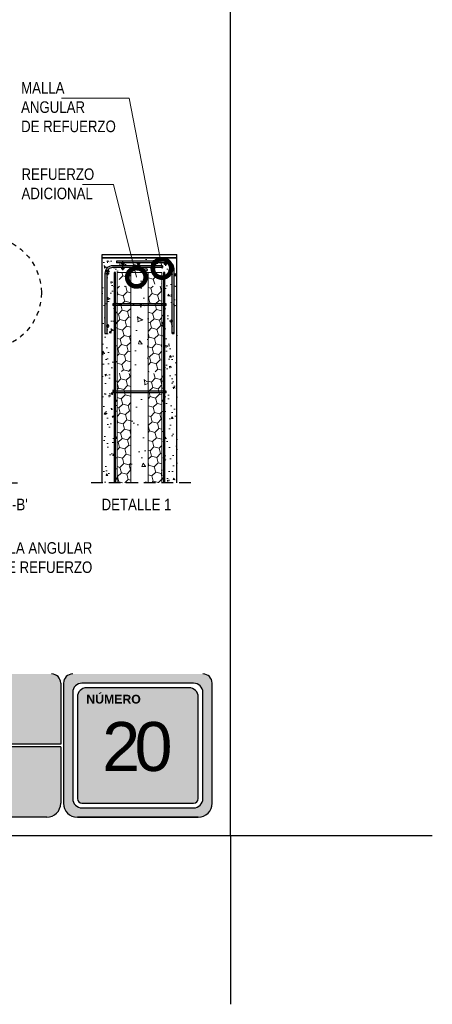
# Model space of a CAD drawing. Header units: millimetres. Extents: x 0 to 30, y 0 to 35.5.
# Tile 3 of 4: x 21 to 30, y 0 to 21.3. Entities that reach past the tile are written whole.
import ezdxf

# ---------------------------------------------------------------- set-up
doc = ezdxf.new("R2010")
doc.units = ezdxf.units.MM
doc.linetypes.add('CONTINUA', pattern=[0])
doc.linetypes.add('DASHED2', pattern=[9.525, 6.35, -3.175])
for name, color, linetype, lineweight in [('CONSTRUPANEL', 170, 'Continuous', 20), ('hatch', 252, 'Continuous', 0), ('LAMINA ACCESORIOS', 1, 'Continuous', 30), ('TEXTO', 7, 'DASHED2', 0), ('TEXTO CUADRO DATOS', 251, 'Continuous', 0)]:
    doc.layers.add(name, color=color, linetype=linetype, lineweight=lineweight)
doc.styles.add('Erika', font='techl___.ttf', dxfattribs={"height": 0.25})
doc.styles.get("Standard").update_dxf_attribs({"font": 'arial.ttf'})
doc.dimstyles.new('Erika', dxfattribs={"dimtxt": 0.25, "dimasz": 0.8, "dimexe": 0.5, "dimexo": 0.5, "dimgap": 0, "dimtad": 0, "dimlfac": 0.1, "dimzin": 1, "dimdsep": 46, "dimtxsty": 'Erika', "dimblk": 'DOTSMALL', "dimcen": 2.5, "dimse1": 1, "dimse2": 1, "dimclrd": 252, "dimclre": 252, "dimclrt": 256, "dimadec": 0, "dimazin": 0, "dimtfac": 1, "dimtmove": 0, "dimatfit": 3, "dimldrblk": 'DOTSMALL', "dimfxl": 1, "dimlwd": 0, "dimlwe": 0, "dimarcsym": 0})

# ---------------------------------------------------------------- blocks, each defined once
blk = doc.blocks.new('_DotSmall')
at = {"color": 0, "linetype": 'ByBlock', "const_width": 0.5}
blk.add_lwpolyline([(-0.0625, 0, 1), (0.0625, 0, 1)], format="xyb", close=True, dxfattribs=at)

msp = doc.modelspace()

# ---------------------------------------------------------------- hatches: boundary and pattern name
at = {"true_color": 0xb3b3b3}
h = msp.add_hatch(color=253, dxfattribs=at)
h.paths.add_polyline_path([(22.169, 7.153, 0.414214), (21.969, 6.953), (21.969, 4.353, 0.414214), (22.269, 4.053), (24.888, 4.053, 0.414214), (25.188, 4.353), (25.188, 6.953, 0.414214), (24.988, 7.153)])
h.paths.add_polyline_path([(24.988, 6.753), (24.988, 4.453, -0.414214), (24.788, 4.253), (22.369, 4.253, -0.414214), (22.169, 4.453), (22.169, 6.753, -0.414214), (22.369, 6.953), (24.788, 6.953, -0.414214)], flags=16)
h.paths.add_polyline_path([(24.888, 6.653), (24.888, 4.453, -0.414214), (24.788, 4.353), (22.369, 4.353, -0.414214), (22.269, 4.453), (22.269, 6.653, -0.414214), (22.469, 6.853), (24.688, 6.853, -0.414214)], flags=0)
h.paths.add_polyline_path([(22.873, 6.559), (24.176, 6.559), (24.176, 4.303), (22.873, 4.303)], flags=8)
h.paths.add_polyline_path([(22.417, 8.338), (23.661, 8.338), (23.661, 8.047), (22.417, 8.047)], flags=9)
h = msp.add_hatch(color=253, dxfattribs=at)
h.paths.add_polyline_path([(18.558, 5.633), (18.558, 7.153), (15.267, 7.153), (15.267, 5.633)])
h.paths.add_polyline_path([(18.558, 5.573), (15.267, 5.573), (15.267, 4.053), (18.558, 4.053)])
h.paths.add_polyline_path([(18.618, 5.573), (18.618, 4.053), (21.609, 4.053, 0.414214), (21.909, 4.353), (21.909, 5.573)])
h.paths.add_polyline_path([(18.618, 7.153), (18.618, 5.633), (21.909, 5.633), (21.909, 6.953, 0.414214), (21.709, 7.153)])
at = {"layer": 'hatch'}
h = msp.add_hatch(dxfattribs=at)
h.set_pattern_fill('AR-CONC', color=256, scale=0.0025, angle=285)
h.set_pattern_definition([(335, (4628.0885, 5953.59666), (0.07939222, -0.45025554), [0.047625, -0.523875]), (280, (4628.0885, 5953.59666), (0.43856268, 0.208729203), [0.0381, -0.41910146]), (25.451445, (4628.0951, 5953.55913), (0.51795488, -0.24152634), [0.040475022, -0.445225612]), (331.1842, (4628.2112, 5953.6295), (0.07387662, -0.681809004), [0.0714375, -0.7858125]), (21.635558, (4628.2173, 5953.5727), (0.75109999, -0.41319048), [0.06071256, -0.66783902]), (276.184151, (4628.2112, 5953.6295), (0.75109999, -0.41319048), [0.05714992, -0.62864933]), (306, (4628.19694, 5953.55997), (-0.14884976, -0.432291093), [0.047625, -0.523875]), (251, (4628.19694, 5953.55997), (0.484768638, -0.030062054), [0.0381, -0.4191]), (356.451445, (4628.18454, 5953.52395), (0.33591888, -0.462353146), [0.040475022, -0.445224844]), (322.5, (4628.0885, 5953.59666), (0.206183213, 0.047252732), [0, -0.41402, 0, -0.42545, 0, -0.4206875]), (292.5, (4628.0885, 5953.59666), (0.2851530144, -0.0965354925), [0, -0.24257, 0, -0.404495, 0, -0.1603375]), (252.5, (4628.05185, 5953.73344), (0.0738997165, -0.3311329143), [0, -0.15875, 0, -0.4953, 0, -0.657225]), (242.5, (4628.03542, 5953.79477), (0.157246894, -0.341252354), [0, -0.206375, 0, -0.32893, 0, -0.466725])])
h.paths.add_polyline_path([(22.805, 11.292), (23.129, 11.292), (23.129, 15.846), (24.101, 15.846), (24.101, 11.292), (24.425, 11.292), (24.425, 16.166), (22.805, 16.166)])
h = msp.add_hatch(dxfattribs=at)
h.set_pattern_fill('HONEY', color=256, scale=0.0375, angle=285, style=0)
h.set_pattern_definition([(285, (126.14427, 73.60196), (0.14582116, -0.14582119), [0.1190625, -0.238125]), (45, (126.14427, 73.60196), (0.05337428, 0.19919543), [0.1190625, -0.238125]), (345, (126.14427, 73.60196), (0.19919544, 0.053374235), [-0.238125, 0.1190625])])
h.paths.add_polyline_path([(23.804, 15.846), (23.804, 15.59), (24.101, 15.59), (24.101, 15.846)])
h.paths.add_polyline_path([(23.426, 15.59), (23.426, 15.846), (23.129, 15.846), (23.129, 15.811), (23.221, 15.59)])
h.paths.add_polyline_path([(23.427, 15.199), (23.426, 15.551), (23.238, 15.551)])
h.paths.add_polyline_path([(23.804, 15.551), (23.804, 14.497), (24.101, 13.944), (24.101, 15.551)])
h.paths.add_polyline_path([(23.427, 13.698), (23.427, 15.199), (23.238, 15.551), (23.129, 15.551), (23.129, 13.698)])
h.paths.add_polyline_path([(23.804, 14.497), (23.804, 13.698), (24.101, 13.698), (24.101, 13.944)])
h.paths.add_polyline_path([(23.427, 11.292), (23.427, 13.659), (23.129, 13.659), (23.129, 11.292)])
h.paths.add_polyline_path([(23.804, 13.659), (23.804, 11.292), (24.101, 11.292), (24.101, 13.659)])
h = msp.add_hatch(dxfattribs=at)
h.set_pattern_fill('AR-CONC', color=256, scale=0.005, angle=285)
h.set_pattern_definition([(335, (4604.3421, 5962.0034), (0.15878444, -0.90051108), [0.09525, -1.04775]), (280, (4604.3421, 5962.0034), (0.87712536, 0.41745841), [0.0762, -0.83820292]), (25.451445, (4604.3554, 5961.9284), (1.03590976, -0.48305268), [0.08095004, -0.89045122]), (331.1842, (4604.5875, 5962.0692), (0.14775324, -1.36361801), [0.142875, -1.571625]), (21.635558, (4604.5998, 5961.9555), (1.50219998, -0.82638096), [0.12142512, -1.33567804]), (276.184151, (4604.5875, 5962.0692), (1.50219998, -0.82638096), [0.11429984, -1.25729866]), (306, (4604.559, 5961.93005), (-0.29769952, -0.864582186), [0.09525, -1.04775]), (251, (4604.559, 5961.93005), (0.96953728, -0.06012411), [0.0762, -0.8382]), (356.451445, (4604.5342, 5961.858), (0.67183776, -0.92470629), [0.08095004, -0.89044969]), (322.5, (4604.34213, 5962.00342), (0.412366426, 0.094505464), [0, -0.82804, 0, -0.8509, 0, -0.841375]), (292.5, (4604.34213, 5962.0034), (0.57030603, -0.193070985), [0, -0.48514, 0, -0.80899, 0, -0.320675]), (252.5, (4604.26883, 5962.27698), (0.147799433, -0.662265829), [0, -0.3175, 0, -0.9906, 0, -1.31445]), (242.5, (4604.23596, 5962.39965), (0.31449379, -0.68250471), [0, -0.41275, 0, -0.65786, 0, -0.93345])])
h.paths.add_polyline_path([(23.427, 12.632, 0.030823), (23.804, 12.625), (23.804, 15.846), (23.426, 15.846)])
h.paths.add_polyline_path([(23.804, 12.625, -0.030823), (23.427, 12.632), (23.427, 11.292), (23.804, 11.292)])

# ---------------------------------------------------------------- linework, layer by layer
at = {"linetype": 'CONTINUA'}
for p, q in [((22.805, 11.292), (22.805, 16.236)), ((22.805, 16.236), (24.425, 16.236)), ((24.425, 11.292), (24.425, 16.236)), ((24.425, 16.166), (22.805, 16.166)), ((22.805, 16.166), (24.425, 16.166)), ((22.805, 11.292), (22.805, 15.847))]:
    msp.add_line(p, q, dxfattribs=at)
at = {"linetype": 'DASHED2', "ltscale": 0.04}
for p, q in [((19.576, 11.292), (21.074, 11.292)), ((24.727, 11.292), (22.472, 11.292))]:
    msp.add_line(p, q, dxfattribs=at)
at = {"color": 253, "true_color": 0xb3b3b3}
for p, q in [((21.909, 6.953), (21.909, 5.633)), ((21.969, 6.953), (21.969, 4.353)), ((24.788, 6.953), (22.369, 6.953)), ((24.688, 6.853), (22.469, 6.853)), ((25.188, 4.353), (25.188, 6.953)), ((22.169, 6.753), (22.169, 4.453)), ((22.269, 6.653), (22.269, 4.453)), ((24.888, 4.453), (24.888, 6.653)), ((24.988, 4.453), (24.988, 6.753)), ((21.909, 5.633), (18.618, 5.633)), ((21.909, 5.573), (18.618, 5.573)), ((21.909, 5.573), (21.909, 4.353)), ((22.369, 4.353), (24.788, 4.353)), ((21.609, 4.053), (18.618, 4.053)), ((24.888, 4.053), (22.269, 4.053)), ((22.269, 4.053), (24.888, 4.053)), ((22.369, 4.253), (24.788, 4.253))]:
    msp.add_line(p, q, dxfattribs=at)
at = {"color": 254, "true_color": 0xe3e3e3}
for q in [(25.588, 0), (29.958, 3.653), (25.588, 0)]:
    msp.add_line((25.588, 3.653), q, dxfattribs=at)
msp.add_lwpolyline([(3.998, 3.653), (25.588, 3.653), (25.588, 31.593), (3.998, 31.593)], close=True, dxfattribs=at)
at = {"color": 253, "true_color": 0xb3b3b3}
for centre, radius, start, end in [((21.709, 6.953), 0.2, 0, 90), ((22.169, 6.953), 0.2, 90, 180), ((24.988, 6.953), 0.2, 0, 90), ((22.369, 6.753), 0.2, 90, 180), ((22.469, 6.653), 0.2, 90, 180), ((24.688, 6.653), 0.2, 0, 90), ((24.788, 6.753), 0.2, 0, 90), ((21.609, 4.353), 0.3, 270, 0), ((22.269, 4.353), 0.3, 180, 270), ((22.269, 4.353), 0.3, 180, 270), ((22.369, 4.453), 0.2, 180, 270), ((22.369, 4.453), 0.1, 180, 270), ((24.788, 4.453), 0.2, 270, 0), ((24.788, 4.453), 0.1, 270, 360), ((24.888, 4.353), 0.3, 270, 0), ((24.888, 4.353), 0.3, 270, 0)]:
    msp.add_arc(centre, radius, start, end, dxfattribs=at)
at = {"layer": 'CONSTRUPANEL', "linetype": 'CONTINUA'}
for p, q in [((23.426, 15.846), (23.129, 15.846)), ((23.129, 11.292), (23.129, 15.846)), ((23.427, 11.292), (23.426, 15.846)), ((24.101, 15.846), (23.804, 15.846)), ((23.804, 11.292), (23.804, 15.846)), ((24.101, 11.292), (24.101, 15.846))]:
    msp.add_line(p, q, dxfattribs=at)
at = {"layer": 'CONSTRUPANEL'}
msp.add_line((23.804, 15.846), (23.426, 15.846), dxfattribs=at)
at = {"layer": 'LAMINA ACCESORIOS'}
for p, q in [((23.114, 16.091), (23.114, 16.051)), ((23.29, 16.03), (23.217, 16.03)), ((23.253, 15.994), (23.253, 16.075)), ((23.632, 16.03), (23.559, 16.03)), ((23.596, 16.067), (23.596, 15.986)), ((23.957, 16.03), (23.884, 16.03)), ((23.921, 16.067), (23.921, 15.986)), ((24.116, 15.991), (24.116, 15.951)), ((24.218, 16.03), (24.145, 16.03)), ((24.181, 16.067), (24.181, 15.986)), ((22.89, 15.825), (22.962, 15.825)), ((22.926, 15.789), (22.926, 15.87)), ((23.29, 15.931), (23.217, 15.931)), ((23.253, 15.894), (23.253, 15.975)), ((23.632, 15.931), (23.559, 15.931)), ((23.596, 15.967), (23.596, 15.886)), ((23.957, 15.931), (23.884, 15.931)), ((23.921, 15.967), (23.921, 15.886)), ((24.341, 15.925), (24.268, 15.925)), ((24.305, 15.961), (24.305, 15.88)), ((22.926, 14.726), (22.926, 14.645)), ((24.341, 14.789), (24.268, 14.789)), ((24.305, 14.826), (24.305, 14.745)), ((22.865, 14.525), (22.906, 14.525)), ((22.89, 14.69), (22.962, 14.69)), ((24.325, 14.525), (24.365, 14.525))]:
    msp.add_line(p, q, dxfattribs=at)
at = {"layer": 'LAMINA ACCESORIOS', "linetype": 'CONTINUA'}
for p, q in [((23.097, 15.846), (23.065, 15.846)), ((23.097, 15.846), (23.065, 15.846)), ((24.166, 15.846), (24.134, 15.846)), ((23.064, 15.17), (23.039, 15.17)), ((23.039, 15.17), (23.039, 15.131)), ((24.134, 15.17), (23.097, 15.17)), ((24.192, 15.17), (24.166, 15.17)), ((24.192, 15.131), (24.192, 15.17)), ((23.064, 15.131), (23.039, 15.131)), ((24.134, 15.131), (23.097, 15.131)), ((24.192, 15.131), (24.166, 15.131)), ((23.064, 13.278), (23.039, 13.278)), ((23.039, 13.278), (23.039, 13.239)), ((23.064, 13.239), (23.039, 13.239)), ((24.134, 13.278), (23.097, 13.278)), ((24.134, 13.239), (23.097, 13.239)), ((24.192, 13.278), (24.166, 13.278)), ((24.192, 13.239), (24.166, 13.239)), ((24.192, 13.239), (24.192, 13.278))]:
    msp.add_line(p, q, dxfattribs=at)
at = {"layer": 'LAMINA ACCESORIOS'}
for points in [[(24.116, 15.991), (23.031, 15.991, 0.414214), (22.865, 15.826), (22.865, 14.525)], [(24.365, 14.525), (24.365, 15.926, 0.414214), (24.2, 16.091), (23.114, 16.091)], [(24.325, 14.525), (24.325, 15.926, 0.414214), (24.2, 16.051), (23.114, 16.051)], [(24.116, 15.951), (23.031, 15.951, 0.414214), (22.906, 15.826), (22.906, 14.525)]]:
    msp.add_lwpolyline(points, format="xyb", dxfattribs=at)
at = {"layer": 'LAMINA ACCESORIOS', "linetype": 'CONTINUA'}
for points in [[(23.065, 15.846), (23.064, 11.292)], [(23.097, 11.292), (23.097, 15.846)], [(24.134, 15.846), (24.134, 11.292)], [(24.166, 11.292), (24.166, 15.846)]]:
    msp.add_lwpolyline(points, dxfattribs=at)
for centre, radius in [((23.253, 16.03), 0.0203), ((23.596, 16.03), 0.0203), ((23.921, 16.03), 0.0203), ((24.181, 16.03), 0.0203), ((22.926, 15.825), 0.0203), ((23.253, 15.931), 0.0203), ((23.596, 15.931), 0.0203), ((23.921, 15.931), 0.0203), ((24.305, 15.925), 0.0203), ((23.113, 14.752), 0.0162), ((24.117, 14.752), 0.0162), ((24.305, 14.789), 0.0203), ((22.926, 14.69), 0.0203), ((23.113, 13.068), 0.0162), ((24.117, 13.068), 0.0162), ((23.113, 11.383), 0.0162), ((24.117, 11.383), 0.0162)]:
    msp.add_circle(centre, radius, dxfattribs=at)
at = {"layer": 'LAMINA ACCESORIOS'}
for centre in [(23.476, 15.904), (23.755, 15.904)]:
    msp.add_circle(centre, 0.0276, dxfattribs=at)
at = {"layer": 'TEXTO', "linetype": 'DASHED2', "lineweight": 30, "ltscale": 0.001}
msp.add_circle((20.263, 15.404), 1.227, dxfattribs=at)

# ---------------------------------------------------------------- texts
at = {"layer": 'TEXTO', "linetype": 'ByBlock', "lineweight": 0, "char_height": 0.25, "style": 'Erika'}
for s, insert, attachment_point in [('MALLA \\PANGULAR \\PDE REFUERZO', (21.051, 19.968), 1), ('REFUERZO \\PADICIONAL', (21.06, 18.099), 1), ("SECCIÓN B-B'", (19.279, 10.947), 1), ('DETALLE 1', (22.795, 10.947), 1), ('MALLA ANGULAR\\PDE REFUERZO', (22.593, 9.336), 9)]:
    msp.add_mtext(s, dxfattribs=dict(at, insert=insert, attachment_point=attachment_point))
at = {"layer": 'TEXTO CUADRO DATOS', "attachment_point": 1}
for s, insert, char_height, width in [('{\\fArial|b1|i0|c0|p34;NÚMERO}', (22.464, 6.702), 0.19, 0.00323), ('\\pi-0.60098;{\\T0.75;20}', (23.408, 6.112), 1.06042, 0.00457)]:
    msp.add_mtext(s, dxfattribs=dict(at, insert=insert, char_height=char_height, width=width))

# ---------------------------------------------------------------- leaders
at = {"layer": 'TEXTO', "linetype": 'ByBlock', "lineweight": 0}
for points in [[(24.103, 15.934), (23.393, 19.622), (21.924, 19.622)], [(23.549, 15.743), (23.055, 17.754), (22.382, 17.754)]]:
    msp.add_leader(points, dimstyle='Erika', override={"dimgap": 0, "dimtad": 0}, dxfattribs=at)

doc.saveas('drawing.dxf')
